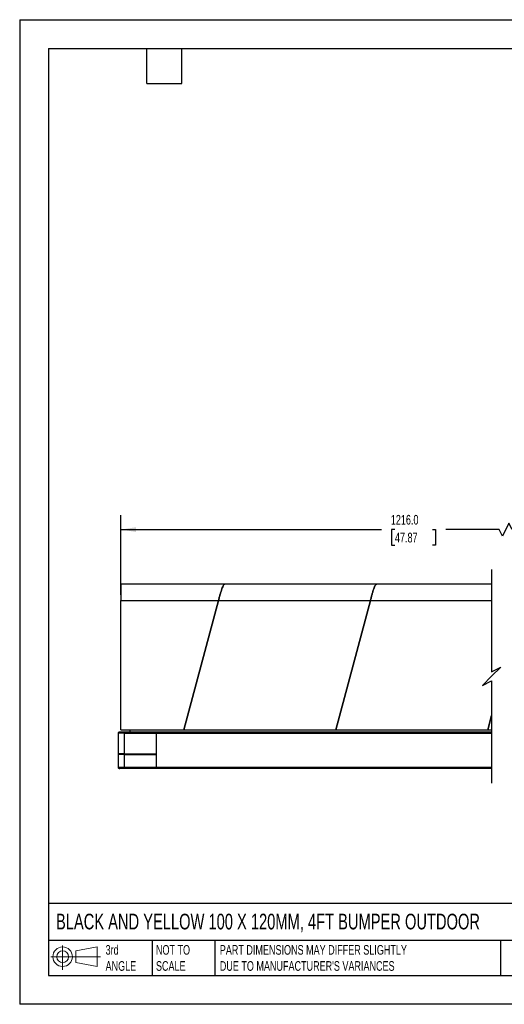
# Model space of a CAD drawing. Header units: millimetres. Extents: x 0 to 838, y 0 to 648.
# Tile 1 of 2: x 0 to 319, y 0 to 648. Entities that reach past the tile are written whole.
import ezdxf

# ---------------------------------------------------------------- set-up
doc = ezdxf.new("R2010")
doc.units = ezdxf.units.MM
doc.header["$LTSCALE"] = 3
doc.layers.add('DIMENSIONS', color=140, linetype='Continuous', lineweight=25)
doc.layers.add('TEXT', color=140, linetype='Continuous', lineweight=25)
doc.styles.add('SLDTEXTSTYLE0', font='TXT', dxfattribs={"width": 0.7})
doc.dimstyles.new('SLDDIMSTYLE0', dxfattribs={"dimtxt": 6.474023, "dimasz": 9.906, "dimexe": 0, "dimexo": 0.0625, "dimgap": 1.618506, "dimtad": 0, "dimtih": 1, "dimtoh": 1, "dimdec": 1, "dimrnd": 1e-09, "dimzin": 4, "dimdsep": 46, "dimtxsty": 'SLDTEXTSTYLE0', "dimsah": 1, "dimcen": 0.09, "dimadec": 0, "dimazin": 1, "dimtfac": 1, "dimtdec": 1, "dimtofl": 0, "dimtmove": 0, "dimatfit": 3, "dimfxl": 0, "dimfrac": 2, "dimtolj": 1, "dimtzin": 12, "dimarcsym": 0})

# ---------------------------------------------------------------- blocks, each defined once
blk = doc.blocks.new('Block11')
at = {"color": 7, "linetype": 'Continuous', "lineweight": 18}
for p, q in [((7.77, 15.93), (7.77, 0)), ((16.44, 12.5), (30.53, 15.1)), ((30.53, 15.1), (30.53, 2.19)), ((0, 8.65), (32.62, 8.65)), ((16.44, 4.79), (16.44, 12.5)), ((16.44, 4.79), (30.53, 2.19))]:
    blk.add_line(p, q, dxfattribs=at)
for radius in [6.45, 3.86]:
    blk.add_circle((7.77, 8.65), radius, dxfattribs=at)
blk = doc.blocks.new('Block12')
at = {"color": 7, "linetype": 'Continuous'}
blk.add_blockref('Block11', (0, 0), dxfattribs=at)
blk = doc.blocks.new('_D')
at = {"layer": 'DIMENSIONS'}
for p, q in [((66.59, 269.35), (66.59, 321.82)), ((567.91, 269.35), (567.91, 321.82)), ((66.59, 312.3), (238.26, 312.3)), ((247.04, 312.3), (244.86, 312.3)), ((244.86, 312.3), (244.86, 302.01)), ((271.66, 312.3), (273.83, 312.3)), ((273.83, 312.3), (273.83, 302.01)), ((315.64, 312.3), (280.43, 312.3)), ((317.76, 308.06), (315.64, 312.3)), ((321.99, 316.53), (317.76, 308.06)), ((324.11, 312.3), (321.99, 316.53)), ((567.91, 312.3), (324.11, 312.3)), ((244.86, 302.01), (247.04, 302.01)), ((273.83, 302.01), (271.66, 302.01))]:
    blk.add_line(p, q, dxfattribs=at)
for points in [[(66.59, 312.3), (76.49, 310.77), (76.49, 313.82)], [(567.91, 312.3), (558, 313.82), (558, 310.77)]]:
    blk.add_solid(points, dxfattribs=at)
at = {"layer": 'DIMENSIONS', "char_height": 6.35, "attachment_point": 1, "style": 'SLDTEXTSTYLE0'}
for s, insert in [('1216.0', (244.34, 321.93)), ('47.87', (247.04, 310.19))]:
    blk.add_mtext(s, dxfattribs=dict(at, insert=insert))

msp = doc.modelspace()

# ---------------------------------------------------------------- linework, layer by layer
at = {"color": 7, "linetype": 'Continuous'}
for p, q in [((0.01, 647.71), (0.01, 0.01)), ((0.01, 647.71), (838.21, 647.71)), ((838.21, 0.01), (0.01, 0.01))]:
    msp.add_line(p, q, dxfattribs=at)
for p, q in [((66.59, 276.54), (66.59, 265.54)), ((66.59, 276.54), (135.3, 276.54)), ((135.3, 276.54), (235.3, 276.54)), ((235.3, 276.54), (310.64, 276.54)), ((66.59, 265.54), (130.88, 265.54)), ((66.59, 180.54), (66.59, 265.54)), ((130.88, 265.54), (108.1, 180.54)), ((108.1, 180.54), (130.88, 265.54)), ((130.88, 265.54), (230.88, 265.54)), ((208.1, 180.54), (230.88, 265.54)), ((230.88, 265.54), (208.1, 180.54)), ((230.88, 265.54), (310.64, 265.54)), ((308.1, 180.54), (310.64, 190)), ((310.64, 190), (308.1, 180.54)), ((68.84, 178.29), (64.84, 178.29)), ((64.84, 178.29), (64.84, 164.74)), ((68.84, 179.04), (65.59, 179.04)), ((66.59, 180.54), (108.1, 180.54)), ((89.84, 179.04), (68.84, 179.04)), ((68.84, 178.29), (68.84, 179.04)), ((68.84, 178.29), (68.84, 164.74)), ((68.84, 178.29), (89.84, 178.29)), ((72.59, 180.54), (72.59, 179.04)), ((310.64, 179.04), (89.84, 179.04)), ((89.84, 179.04), (89.84, 178.29)), ((89.84, 179.04), (89.84, 178.29)), ((89.84, 178.29), (89.84, 164.74)), ((89.84, 178.29), (310.64, 178.29)), ((89.84, 178.29), (89.84, 156.04)), ((108.1, 180.54), (208.1, 180.54)), ((208.1, 180.54), (308.1, 180.54)), ((308.1, 180.54), (310.64, 180.54)), ((65.04, 164.54), (64.84, 164.74)), ((68.84, 164.74), (64.84, 164.74)), ((64.84, 164.74), (64.84, 164.34)), ((64.84, 164.34), (65.04, 164.54)), ((64.84, 164.34), (64.84, 156.04)), ((68.84, 164.34), (64.84, 164.34)), ((68.84, 164.54), (65.04, 164.54)), ((68.84, 164.54), (68.84, 164.74)), ((68.84, 164.74), (89.84, 164.74)), ((68.84, 164.34), (68.84, 164.54)), ((68.84, 164.54), (89.84, 164.54)), ((68.84, 164.34), (68.84, 156.04)), ((68.84, 164.34), (89.84, 164.34)), ((89.84, 164.34), (89.84, 156.04)), ((64.84, 156.04), (68.84, 156.04)), ((68.84, 155.04), (68.84, 156.04)), ((68.84, 156.04), (89.84, 156.04)), ((89.84, 156.04), (89.84, 155.04)), ((89.84, 156.04), (89.84, 155.04)), ((89.84, 156.04), (310.64, 156.04)), ((68.84, 155.04), (65.84, 155.04)), ((89.84, 155.04), (68.84, 155.04)), ((310.64, 155.04), (89.84, 155.04))]:
    msp.add_line(p, q)
for centre, radius, start, end in [((65.59, 178.29), 0.75, 90.00128, 180.00299), ((65.84, 156.04), 1, 179.99447, 270.00467)]:
    msp.add_arc(centre, radius, start, end)
for points, knots in [([(135.3, 276.54), (135.1, 276.48), (134.63, 276.35), (134.11, 275.61), (133.57, 274.6), (133.04, 273.23), (132.5, 271.58), (131.96, 269.7), (131.42, 267.66), (131.06, 266.25), (130.88, 265.54)], [0, 0, 0, 0, 0.048692, 0.117421, 0.212663, 0.334117, 0.478682, 0.641715, 0.817574, 1, 1, 1, 1]), ([(130.88, 265.54), (131.06, 266.25), (131.42, 267.66), (131.96, 269.7), (132.5, 271.58), (133.04, 273.23), (133.57, 274.6), (134.11, 275.61), (134.63, 276.35), (135.1, 276.48), (135.3, 276.54)], [0, 0, 0, 0, 0.182426, 0.358285, 0.521318, 0.665883, 0.787337, 0.882579, 0.951308, 1, 1, 1, 1]), ([(230.88, 265.54), (231.06, 266.25), (231.42, 267.66), (231.96, 269.7), (232.5, 271.58), (233.04, 273.23), (233.57, 274.6), (234.11, 275.61), (234.63, 276.35), (235.1, 276.48), (235.3, 276.54)], [0, 0, 0, 0, 0.182426, 0.358285, 0.521315, 0.665881, 0.787335, 0.882577, 0.951306, 1, 1, 1, 1]), ([(235.3, 276.54), (235.1, 276.48), (234.63, 276.35), (234.11, 275.61), (233.57, 274.6), (233.04, 273.23), (232.5, 271.58), (231.96, 269.7), (231.42, 267.66), (231.06, 266.25), (230.88, 265.54)], [0, 0, 0, 0, 0.048694, 0.117423, 0.212665, 0.334119, 0.478685, 0.641715, 0.817574, 1, 1, 1, 1])]:
    msp.add_open_spline(points, degree=3, knots=knots)
at = {"layer": 'DIMENSIONS', "color": 140}
for p, q in [((310.64, 286.06), (310.64, 218.79)), ((310.64, 218.79), (316.64, 221.79)), ((316.64, 221.79), (310.64, 215.79)), ((310.64, 215.79), (304.64, 209.79)), ((304.64, 209.79), (310.64, 212.79)), ((310.64, 212.79), (310.64, 145.51))]:
    msp.add_line(p, q, dxfattribs=at)
at = {"layer": 'TEXT'}
for p, q in [((19.05, 628.65), (819.15, 628.65)), ((19.05, 628.65), (19.05, 19.05)), ((83.82, 605.79), (83.82, 628.65)), ((106.68, 605.79), (106.68, 628.65)), ((83.82, 605.79), (106.68, 605.79)), ((819.15, 66.38), (19.05, 66.38)), ((819.15, 41.91), (19.05, 41.91)), ((87.13, 41.91), (87.13, 19.05)), ((128.51, 41.91), (128.51, 19.05)), ((316.45, 41.91), (316.45, 19.05)), ((19.05, 19.05), (819.15, 19.05))]:
    msp.add_line(p, q, dxfattribs=at)

# ---------------------------------------------------------------- block references
msp.add_blockref('Block12', (20.51, 22.66), dxfattribs=at)

# ---------------------------------------------------------------- texts
at = {"layer": 'TEXT', "attachment_point": 1, "style": 'SLDTEXTSTYLE0'}
for s, insert, char_height in [('BLACK AND YELLOW 100 X 120MM, 4FT BUMPER OUTDOOR', (23.9, 59.6), 10.3187), ('3rd^JANGLE', (56.55, 38.99), 6.35), ('NOT TO^JSCALE', (89.72, 38.99), 6.35), ("PART DIMENSIONS MAY DIFFER SLIGHTLY ^JDUE TO MANUFACTURER'S VARIANCES", (131.74, 38.99), 6.35)]:
    msp.add_mtext(s, dxfattribs=dict(at, insert=insert, char_height=char_height))

# ---------------------------------------------------------------- dimensions: what is measured, and where the dimension line sits
at = {"layer": 'DIMENSIONS'}
dim = msp.add_linear_dim(base=(567.91, 312.3), p1=(66.59, 265.54), p2=(567.91, 265.54), text='1216.0', dimstyle='SLDDIMSTYLE0', dxfattribs=at)
dim.commit()
dim.dimension.update_dxf_attribs({"geometry": '_D', "text_midpoint": (259.35, 312.3), "dimtype": 160})

doc.saveas('drawing.dxf')
